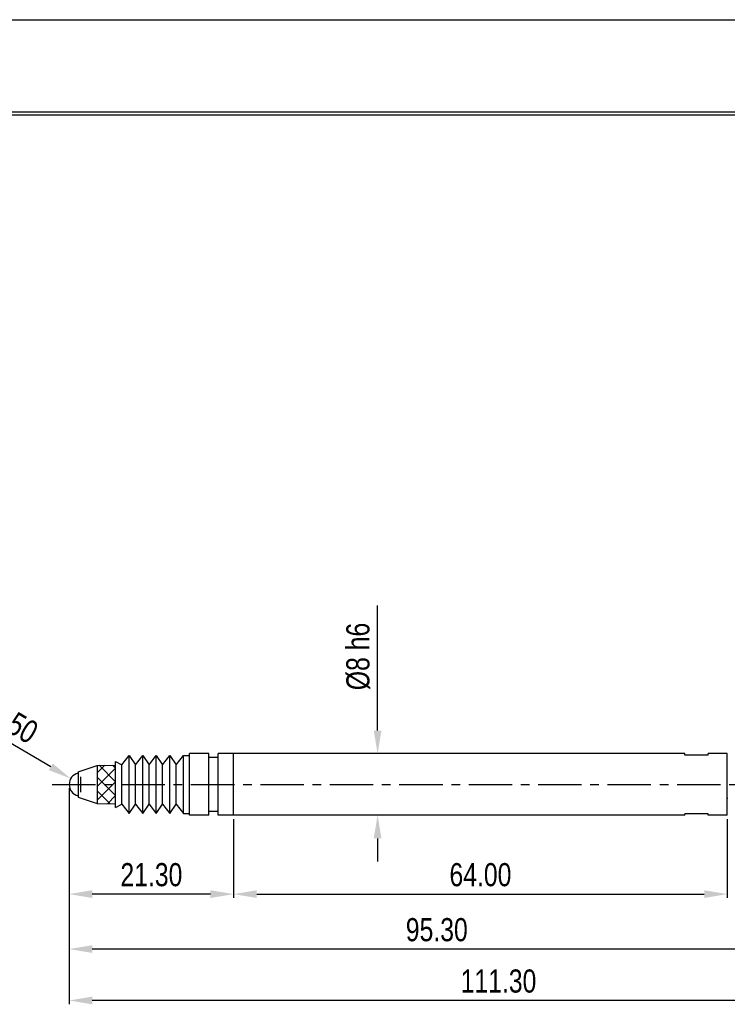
# Model space of a CAD drawing. Extents: x -12 to 408, y -4 to 293.
# Tile 5 of 10: x 133 to 224, y 166 to 293. Entities that reach past the tile are written whole.
import ezdxf

# ---------------------------------------------------------------- set-up
doc = ezdxf.new("R2010")
doc.units = 0
doc.header["$LTSCALE"] = 15
doc.header["$MEASUREMENT"] = 0
doc.header["$PDMODE"] = 3
doc.header["$PDSIZE"] = 0.3125
doc.linetypes.add('CENTER', pattern=[0.6, 0.375, -0.075, 0.075, -0.075])
doc.layers.get('0').update_dxf_attribs({"linetype": 'CONTINUOUS'})
doc.layers.get('Defpoints').update_dxf_attribs({"linetype": 'CONTINUOUS'})
doc.layers.add('CEN', color=3, linetype='CENTER')
doc.styles.get("Standard").update_dxf_attribs({"font": 'txt', "width": 0.8})
doc.dimstyles.get("Standard").update_dxf_attribs({"dimtxt": 3, "dimasz": 3, "dimexe": 0.5, "dimexo": 0.5, "dimgap": 1, "dimtad": 1, "dimzin": 4, "dimdsep": 46, "dimtxsty": 'Standard', "dimcen": 1, "dimclrd": 3, "dimclre": 3, "dimclrt": 3, "dimadec": 0, "dimazin": 0, "dimtp": 0.01, "dimtm": 0.01, "dimtfac": 1, "dimtofl": 0, "dimtmove": 0, "dimatfit": 0, "dimfxl": 0, "dimtolj": 1, "dimtzin": 4, "dimarcsym": 0})

# ---------------------------------------------------------------- blocks, each defined once
blk = doc.blocks.new('*D3')
at = {"color": 3, "lineweight": -2}
for p, q in [((160.25, 189.62), (160.25, 179.4)), ((224.25, 189.62), (224.25, 179.4)), ((163.25, 179.9), (221.25, 179.9))]:
    blk.add_line(p, q, dxfattribs=at)
at = {"color": 3}
for points in [[(163.25, 180.4), (163.25, 179.4), (160.25, 179.9)], [(221.25, 180.4), (221.25, 179.4), (224.25, 179.9)]]:
    blk.add_solid(points, dxfattribs=at)
at = {"layer": 'Defpoints', "color": 0}
for p in [(160.25, 190.12), (224.25, 190.12), (224.25, 179.9)]:
    blk.add_point(p, dxfattribs=at)
at = {"color": 3, "insert": (192.25, 182.4), "char_height": 3, "attachment_point": 5}
blk.add_mtext('\\A1;64.00', dxfattribs=at)
blk = doc.blocks.new('*D4')
at = {"color": 3, "lineweight": -2}
for p, q in [((138.94, 193.62), (138.94, 179.4)), ((160.25, 189.62), (160.25, 179.4)), ((157.25, 179.9), (141.94, 179.9))]:
    blk.add_line(p, q, dxfattribs=at)
at = {"color": 3}
for points in [[(141.94, 180.4), (141.94, 179.4), (138.94, 179.9)], [(157.25, 180.4), (157.25, 179.4), (160.25, 179.9)]]:
    blk.add_solid(points, dxfattribs=at)
at = {"layer": 'Defpoints', "color": 0}
for p in [(138.94, 194.12), (160.25, 190.12), (138.94, 179.9)]:
    blk.add_point(p, dxfattribs=at)
at = {"color": 3, "insert": (149.6, 182.4), "char_height": 3, "attachment_point": 5}
blk.add_mtext('\\A1;21.30', dxfattribs=at)
blk = doc.blocks.new('*D5')
at = {"color": 3, "lineweight": -2}
for p, q in [((178.92, 201.11), (178.92, 217.31)), ((182.71, 198.11), (178.42, 198.11)), ((182.71, 190.12), (178.42, 190.12)), ((178.92, 187.12), (178.92, 184.12))]:
    blk.add_line(p, q, dxfattribs=at)
at = {"color": 3}
for points in [[(178.42, 201.11), (179.42, 201.11), (178.92, 198.11)], [(178.42, 187.12), (179.42, 187.12), (178.92, 190.12)]]:
    blk.add_solid(points, dxfattribs=at)
at = {"layer": 'Defpoints', "color": 0}
for p in [(178.92, 198.11), (183.21, 198.11), (183.21, 190.12)]:
    blk.add_point(p, dxfattribs=at)
at = {"color": 3, "insert": (176.42, 210.71), "char_height": 3, "attachment_point": 5, "rotation": 90}
blk.add_mtext('\\A1;%%C8 h6', dxfattribs=at)
blk = doc.blocks.new('*D6')
at = {"color": 3, "lineweight": -2}
for p, q in [((136.57, 196.4), (125.02, 203.2)), ((139.44, 194.12), (141.44, 194.12)), ((140.44, 193.12), (140.44, 195.12))]:
    blk.add_line(p, q, dxfattribs=at)
at = {"color": 3}
blk.add_solid([(136.82, 196.83), (136.31, 195.97), (139.15, 194.88)], dxfattribs=at)
at = {"layer": 'Defpoints', "color": 0}
for p in [(139.15, 194.88), (140.44, 194.12)]:
    blk.add_point(p, dxfattribs=at)
at = {"color": 3, "insert": (130.77, 202.71), "char_height": 3, "attachment_point": 5, "rotation": 329.5044}
blk.add_mtext('\\A1;R1.50', dxfattribs=at)
blk = doc.blocks.new('*D7')
at = {"color": 3, "lineweight": -2}
for p, q in [((234.24, 190.08), (234.24, 172.27)), ((138.94, 186.01), (138.94, 172.27)), ((231.24, 172.77), (141.94, 172.77))]:
    blk.add_line(p, q, dxfattribs=at)
at = {"color": 3}
for points in [[(141.94, 173.27), (141.94, 172.27), (138.94, 172.77)], [(231.24, 173.27), (231.24, 172.27), (234.24, 172.77)]]:
    blk.add_solid(points, dxfattribs=at)
at = {"layer": 'Defpoints', "color": 0}
for p in [(234.24, 190.58), (138.94, 186.51), (138.94, 172.77)]:
    blk.add_point(p, dxfattribs=at)
at = {"color": 3, "insert": (186.59, 175.27), "char_height": 3, "attachment_point": 5}
blk.add_mtext('\\A1;95.30', dxfattribs=at)
blk = doc.blocks.new('*D8')
at = {"color": 3, "lineweight": -2}
for p, q in [((250.24, 190.9), (250.24, 165.61)), ((138.94, 178.64), (138.94, 165.61)), ((247.24, 166.11), (141.94, 166.11))]:
    blk.add_line(p, q, dxfattribs=at)
at = {"color": 3}
for points in [[(141.94, 166.61), (141.94, 165.61), (138.94, 166.11)], [(247.24, 166.61), (247.24, 165.61), (250.24, 166.11)]]:
    blk.add_solid(points, dxfattribs=at)
at = {"layer": 'Defpoints', "color": 0}
for p in [(250.24, 191.4), (138.94, 179.14), (138.94, 166.11)]:
    blk.add_point(p, dxfattribs=at)
at = {"color": 3, "insert": (194.59, 168.61), "char_height": 3, "attachment_point": 5}
blk.add_mtext('\\A1;111.30', dxfattribs=at)

msp = doc.modelspace()

# ---------------------------------------------------------------- hatches: boundary and pattern name
h = msp.add_hatch()
h.set_pattern_fill('ANSI37', color=256, scale=10, style=0)
h.paths.add_polyline_path([(144.942, 196.615), (142.588, 196.594), (142.588, 194.115), (144.942, 194.115)])
h.paths.add_polyline_path([(144.942, 194.115), (142.588, 194.115), (142.588, 191.637), (144.942, 191.616)])

# ---------------------------------------------------------------- linework, layer by layer
msp.add_line((-12, 293.268), (408, 293.268))
at = {"color": 7, "linetype": 'Continuous'}
for p, q in [((396, 281.268), (0, 281.268)), ((396, 280.868), (0, 280.868)), ((154.539, 190.117), (154.539, 198.114)), ((157.039, 198.114), (154.539, 198.114)), ((157.039, 190.117), (157.039, 198.114)), ((158.238, 190.117), (158.238, 198.114)), ((218.749, 198.114), (158.238, 198.114)), ((160.248, 190.117), (160.248, 198.114)), ((218.749, 197.914), (218.749, 198.114)), ((221.748, 197.914), (218.749, 197.914)), ((224.248, 198.114), (221.748, 198.114)), ((221.748, 197.914), (221.748, 198.114)), ((224.248, 190.117), (224.248, 198.114)), ((140.089, 195.772), (142.588, 196.594)), ((142.588, 196.594), (144.942, 196.615)), ((142.588, 196.594), (142.588, 191.637)), ((144.942, 191.116), (144.942, 197.114)), ((144.942, 197.114), (145.78, 196.665)), ((145.78, 196.665), (146.718, 197.864)), ((145.78, 191.566), (145.78, 196.665)), ((146.718, 190.367), (146.718, 197.864)), ((146.718, 197.864), (147.54, 196.665)), ((147.54, 196.665), (148.478, 197.864)), ((147.54, 191.566), (147.54, 196.665)), ((148.478, 190.367), (148.478, 197.864)), ((148.478, 197.864), (149.3, 196.665)), ((149.3, 196.665), (150.238, 197.864)), ((149.3, 191.566), (149.3, 196.665)), ((150.238, 190.367), (150.238, 197.864)), ((150.238, 197.864), (151.06, 196.665)), ((151.06, 196.665), (151.998, 197.864)), ((151.06, 191.566), (151.06, 196.665)), ((151.998, 190.367), (151.998, 197.864)), ((151.998, 197.864), (152.82, 196.665)), ((152.82, 196.665), (153.758, 197.864)), ((152.82, 191.566), (152.82, 196.665)), ((153.758, 190.367), (153.758, 197.864)), ((153.758, 197.864), (154.539, 197.864)), ((158.238, 197.614), (157.039, 197.614)), ((140.089, 195.772), (140.089, 192.458)), ((140.089, 192.458), (142.588, 191.637)), ((142.588, 191.637), (144.942, 191.616)), ((144.942, 191.116), (145.78, 191.566)), ((145.78, 191.566), (146.718, 190.367)), ((146.718, 190.367), (147.54, 191.566)), ((147.54, 191.566), (148.478, 190.367)), ((148.478, 190.367), (149.3, 191.566)), ((149.3, 191.566), (150.238, 190.367)), ((150.238, 190.367), (151.06, 191.566)), ((151.06, 191.566), (151.998, 190.367)), ((151.998, 190.367), (152.82, 191.566)), ((152.82, 191.566), (153.758, 190.367)), ((224.305, 192.316), (224.248, 192.316)), ((153.758, 190.367), (154.539, 190.367)), ((158.238, 190.616), (157.039, 190.616)), ((221.748, 190.317), (218.749, 190.317)), ((218.749, 190.117), (218.749, 190.317)), ((221.748, 190.117), (221.748, 190.317)), ((157.039, 190.117), (154.539, 190.117)), ((218.749, 190.117), (158.238, 190.117)), ((224.248, 190.117), (221.748, 190.117))]:
    msp.add_line(p, q, dxfattribs=at)
msp.add_arc((140.444, 194.115), 1.5, 103.68277, 256.31723, dxfattribs=at)
at = {"layer": 'CEN'}
msp.add_line((136.732, 194.115), (253.481, 194.115), dxfattribs=at)

# ---------------------------------------------------------------- dimensions: what is measured, and where the dimension line sits
dim = msp.add_linear_dim(base=(178.923, 198.114), p1=(183.208, 190.117), p2=(183.208, 198.114), angle=90, text='%%C8 h6', dimstyle='Standard')
dim.commit()
dim.dimension.update_dxf_attribs({"geometry": '*D5', "text_midpoint": (176.423, 210.714)})
dim = msp.add_radius_dim(center=(140.444, 194.115), mpoint=(139.152, 194.876), dimstyle='Standard')
dim.commit()
dim.dimension.update_dxf_attribs({"geometry": '*D6', "text_midpoint": (130.77, 202.714)})
for base, p1, p2, picture, middle in [((138.944, 179.898), (160.248, 190.117), (138.944, 194.115), '*D4', (149.596, 182.398)), ((138.9441, 166.1129), (250.2394, 191.4002), (138.9441, 179.1391), '*D8', (194.5918, 168.6129)), ((138.944, 172.771), (234.244, 190.579), (138.944, 186.507), '*D7', (186.594, 175.271)), ((224.248, 179.898), (160.248, 190.117), (224.248, 190.117), '*D3', (192.248, 182.398))]:
    dim = msp.add_linear_dim(base=base, p1=p1, p2=p2, dimstyle='Standard')
    dim.commit()
    dim.dimension.update_dxf_attribs({"geometry": picture, "text_midpoint": middle})

doc.saveas('drawing.dxf')
